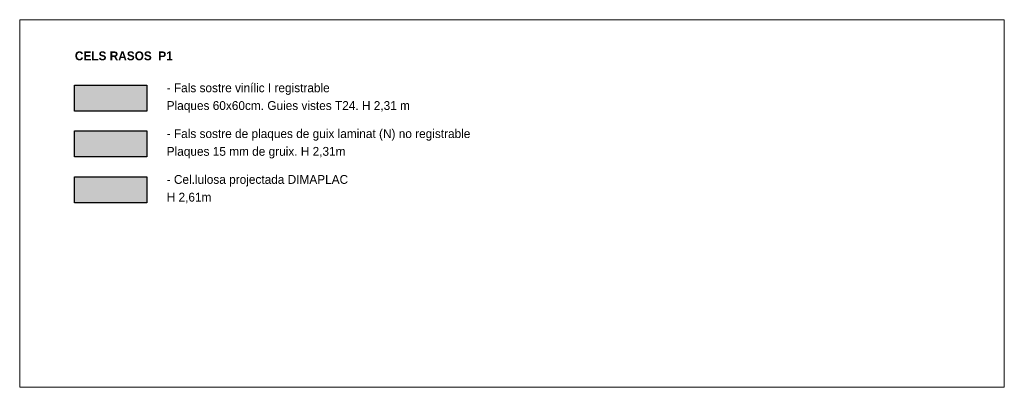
# Model space of a CAD drawing. Header units: metres. Extents: x -1 to 438, y -6 to 42.
# Tile 10 of 20: x 390.16 to 398.51, y 39.25 to 42.38. Entities that reach past the tile are written whole.
import ezdxf

# ---------------------------------------------------------------- set-up
doc = ezdxf.new("R2010")
doc.units = ezdxf.units.M
doc.linetypes.add('CONTINUA', pattern=[0])
doc.layers.add('P1 FALS SOSTRE', color=7, linetype='CONTINUA', lineweight=25)
doc.styles.add('Century Gothic', font='txt')

msp = doc.modelspace()

# ---------------------------------------------------------------- hatches: boundary and pattern name
at = {"layer": 'P1 FALS SOSTRE', "transparency": 33554559}
h = msp.add_hatch(color=256, dxfattribs=at)
h.set_gradient(color1=(138, 240, 240), color2=(138, 240, 240), one_color=1)
h.paths.add_polyline_path([(391.2397, 41.5988), (391.2397, 41.8197), (390.6275, 41.8197), (390.6275, 41.5988)], flags=0)
h = msp.add_hatch(color=256, dxfattribs=at)
h.set_gradient(color1=(240, 190, 130), color2=(240, 190, 130), one_color=1)
h.paths.add_polyline_path([(391.2397, 41.21), (391.2397, 41.4309), (390.6275, 41.4309), (390.6275, 41.21)], flags=0)
h = msp.add_hatch(color=256, dxfattribs=at)
h.set_gradient(color1=(178, 251, 170), color2=(178, 251, 170), one_color=1)
h.paths.add_polyline_path([(391.2397, 40.8212), (391.2397, 41.0421), (390.6275, 41.0421), (390.6275, 40.8212)], flags=0)

# ---------------------------------------------------------------- linework, layer by layer
at = {"layer": 'P1 FALS SOSTRE', "color": 7, "linetype": 'CONTINUA', "lineweight": 25, "transparency": 33554687}
for p, q in [((390.6275, 41.8197), (391.2397, 41.8197)), ((390.6275, 41.5988), (390.6275, 41.8197)), ((391.2397, 41.8197), (391.2397, 41.5988)), ((391.2397, 41.5988), (390.6275, 41.5988)), ((390.6275, 41.4309), (391.2397, 41.4309)), ((390.6275, 41.21), (390.6275, 41.4309)), ((391.2397, 41.4309), (391.2397, 41.21)), ((391.2397, 41.21), (390.6275, 41.21)), ((390.6275, 41.0421), (391.2397, 41.0421)), ((390.6275, 40.8212), (390.6275, 41.0421)), ((391.2397, 41.0421), (391.2397, 40.8212)), ((391.2397, 40.8212), (390.6275, 40.8212))]:
    msp.add_line(p, q, dxfattribs=at)
at = {"layer": 'P1 FALS SOSTRE', "color": 52, "linetype": 'CONTINUA', "lineweight": 13, "transparency": 33554687}
msp.add_lwpolyline([(390.1616, 42.3755), (398.512, 42.3755), (398.512, 39.255), (390.1616, 39.255), (390.1616, 42.3755)], close=True, dxfattribs=at)

# ---------------------------------------------------------------- texts
at = {"layer": 'P1 FALS SOSTRE', "color": 7, "linetype": 'CONTINUA', "lineweight": 25, "transparency": 33554687, "insert": (390.6297, 42.0299), "char_height": 0.075, "width": 0.80875, "attachment_point": 7, "style": 'Century Gothic'}
msp.add_mtext('\\A1;{\\fCentury Gothic|i0|b1;\\H0.075000;\\W1.000000;\\C7;CELS RASOS  P1}\\P', dxfattribs=at)
at = {"layer": 'P1 FALS SOSTRE', "color": 7, "linetype": 'CONTINUA', "lineweight": 25, "transparency": 33554687, "char_height": 0.075, "attachment_point": 1, "line_spacing_factor": 1.204819, "style": 'Century Gothic'}
for s, insert, width in [('\\A1;{\\fCentury Gothic|i0|b0;\\H0.075000;\\W1.000000;\\C7;- Fals sostre vinílic I registrable}\\P{\\fCentury Gothic|i0|b0;\\H0.075000;\\W1.000000;\\C7;Plaques 60x60cm. Guies vistes T24. H 2,31 m}\\P', (391.4085, 41.8347), 2.2125), ('\\A1;{\\fCentury Gothic|i0|b0;\\H0.075000;\\W1.000000;\\C7;- Fals sostre de plaques de guix laminat (N) no registrable}\\P{\\fCentury Gothic|i0|b0;\\H0.075000;\\W1.000000;\\C7;Plaques 15 mm de gruix. H 2,31m}\\P', (391.4085, 41.4459), 2.91125), ('\\A1;{\\fCentury Gothic|i0|b0;\\H0.075000;\\W1.000000;\\C7;- Cel.lulosa projectada DIMAPLAC  }\\P{\\fCentury Gothic|i0|b0;\\H0.075000;\\W1.000000;\\C7;H 2,61m }\\P', (391.4085, 41.0571), 1.828816)]:
    msp.add_mtext(s, dxfattribs=dict(at, insert=insert, width=width))

doc.saveas('drawing.dxf')
